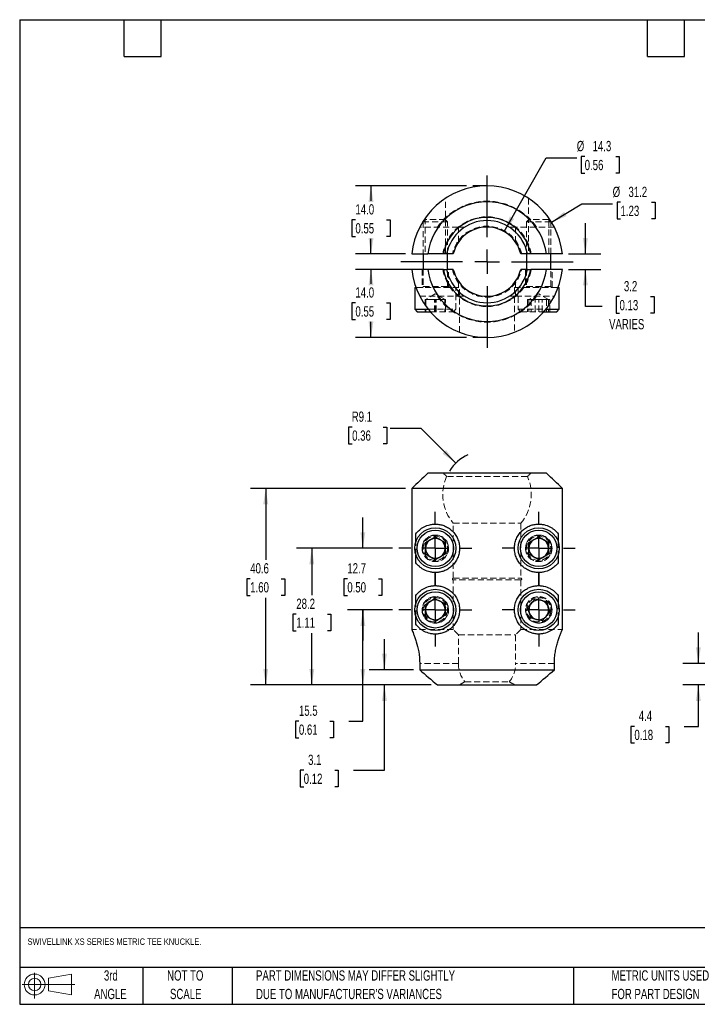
# Model space of a CAD drawing. Header units: millimetres. Extents: x 6 to 273, y 6 to 210.
# Tile 1 of 2: x 6 to 146, y 6 to 210. Entities that reach past the tile are written whole.
import ezdxf

# ---------------------------------------------------------------- set-up
doc = ezdxf.new("R2010")
doc.units = ezdxf.units.MM
doc.linetypes.add('CENTERX2', pattern=[20.32, 12.7, -2.54, 2.54, -2.54])
doc.linetypes.add('HIDDEN', pattern=[1.905, 1.27, -0.635])
doc.layers.add('CENTER', color=40, linetype='CENTERX2')
doc.layers.add('DIMENSIONS', color=140, linetype='Continuous', lineweight=25)
doc.layers.add('TEXT', color=140, linetype='Continuous', lineweight=25)
doc.styles.add('SLDTEXTSTYLE0', font='TXT', dxfattribs={"width": 0.7})
doc.dimstyles.new('SLDDIMSTYLE0', dxfattribs={"dimtxt": 2.158008, "dimasz": 3.302, "dimexe": 0, "dimexo": 0.0625, "dimgap": 0.539502, "dimtad": 0, "dimtih": 1, "dimtoh": 1, "dimrnd": 1e-09, "dimzin": 12, "dimdsep": 46, "dimtxsty": 'SLDTEXTSTYLE0', "dimsah": 1, "dimcen": 0.09, "dimadec": 0, "dimazin": 3, "dimtfac": 1, "dimtmove": 0, "dimatfit": 0, "dimfxl": 0, "dimfrac": 2, "dimtolj": 1, "dimtzin": 12, "dimarcsym": 0})
doc.dimstyles.new('SLDDIMSTYLE1', dxfattribs={"dimtxt": 2.158008, "dimasz": 3.302, "dimexe": 0, "dimexo": 0.0625, "dimgap": 0.539502, "dimtad": 0, "dimtih": 1, "dimtoh": 1, "dimrnd": 1e-09, "dimzin": 12, "dimdsep": 46, "dimtxsty": 'SLDTEXTSTYLE0', "dimsah": 1, "dimcen": 0, "dimadec": 0, "dimazin": 3, "dimtfac": 1, "dimtofl": 0, "dimtmove": 0, "dimatfit": 3, "dimfxl": 0, "dimfrac": 2, "dimtolj": 1, "dimtzin": 12, "dimarcsym": 0})
doc.dimstyles.new('SLDDIMSTYLE2', dxfattribs={"dimtxt": 2.158008, "dimasz": 3.302, "dimexe": 0, "dimexo": 0.0625, "dimgap": 0.539502, "dimtad": 0, "dimtih": 1, "dimtoh": 1, "dimrnd": 1e-09, "dimzin": 12, "dimdsep": 46, "dimtxsty": 'SLDTEXTSTYLE0', "dimsah": 1, "dimcen": 0.09, "dimadec": 0, "dimazin": 3, "dimtfac": 1, "dimtofl": 0, "dimtmove": 0, "dimatfit": 3, "dimfxl": 0, "dimfrac": 2, "dimtolj": 1, "dimtzin": 12, "dimarcsym": 0})
doc.dimstyles.new('SLDDIMSTYLE3', dxfattribs={"dimtxt": 2.158008, "dimasz": 3.302, "dimexe": 0, "dimexo": 0.0625, "dimgap": 0.539502, "dimtad": 0, "dimtih": 1, "dimtoh": 1, "dimrnd": 1e-09, "dimzin": 4, "dimdsep": 46, "dimtxsty": 'SLDTEXTSTYLE0', "dimsah": 1, "dimcen": 0.09, "dimadec": 0, "dimazin": 1, "dimtfac": 1, "dimtofl": 0, "dimtmove": 0, "dimatfit": 3, "dimfxl": 0, "dimfrac": 2, "dimtolj": 1, "dimtzin": 12, "dimarcsym": 0})
doc.dimstyles.new('SLDDIMSTYLE4', dxfattribs={"dimtxt": 2.158008, "dimasz": 3.302, "dimexe": 0, "dimexo": 0.0625, "dimgap": 0.539502, "dimtad": 0, "dimtih": 1, "dimtoh": 1, "dimrnd": 1e-09, "dimzin": 12, "dimdsep": 46, "dimtxsty": 'SLDTEXTSTYLE0', "dimsah": 1, "dimcen": 0, "dimadec": 0, "dimazin": 3, "dimtfac": 1, "dimtofl": 0, "dimtmove": 0, "dimatfit": 3, "dimfxl": 0, "dimfrac": 2, "dimtolj": 1, "dimtzin": 12, "dimarcsym": 0})

# ---------------------------------------------------------------- blocks, each defined once
blk = doc.blocks.new('Block11')
at = {"color": 7, "linetype": 'Continuous', "lineweight": 18}
for p, q in [((2.59, 5.31), (2.59, 0)), ((5.48, 4.17), (10.18, 5.03)), ((5.48, 1.6), (5.48, 4.17)), ((10.18, 5.03), (10.18, 0.73)), ((0, 2.88), (10.87, 2.88)), ((5.48, 1.6), (10.18, 0.73))]:
    blk.add_line(p, q, dxfattribs=at)
for radius in [2.15, 1.29]:
    blk.add_circle((2.59, 2.88), radius, dxfattribs=at)
blk = doc.blocks.new('Block12')
at = {"color": 7, "linetype": 'Continuous'}
blk.add_blockref('Block11', (0, 0), dxfattribs=at)
blk = doc.blocks.new('_D')
at = {"layer": 'DIMENSIONS'}
for p, q in [((77.16, 100.46), (77.16, 106.81)), ((83.31, 100.46), (73.99, 100.46)), ((73.96, 94.18), (73.23, 94.18)), ((73.23, 94.18), (73.23, 90.75)), ((80.37, 94.18), (81.1, 94.18)), ((81.1, 94.18), (81.1, 90.75)), ((73.23, 90.75), (73.96, 90.75)), ((81.1, 90.75), (80.37, 90.75)), ((83.31, 87.76), (73.99, 87.76)), ((77.16, 87.76), (77.16, 81.41))]:
    blk.add_line(p, q, dxfattribs=at)
for points in [[(77.16, 100.46), (77.67, 103.76), (76.66, 103.76)], [(77.16, 87.76), (76.66, 84.45), (77.67, 84.45)]]:
    blk.add_solid(points, dxfattribs=at)
at = {"layer": 'DIMENSIONS', "char_height": 2.117, "attachment_point": 1, "style": 'SLDTEXTSTYLE0'}
for s, insert in [('12.7', (73.96, 97.39)), ('0.50', (73.96, 93.47))]:
    blk.add_mtext(s, dxfattribs=dict(at, insert=insert))
blk = doc.blocks.new('_D_1')
at = {"layer": 'DIMENSIONS'}
for p, q in [((74.96, 125.48), (74.23, 125.48)), ((74.23, 125.48), (74.23, 122.05)), ((81.37, 125.48), (82.09, 125.48)), ((82.09, 125.48), (82.09, 122.05)), ((89.17, 125.17), (82.82, 125.17)), ((96.33, 118.01), (89.17, 125.17)), ((74.23, 122.05), (74.96, 122.05)), ((82.09, 122.05), (81.37, 122.05))]:
    blk.add_line(p, q, dxfattribs=at)
blk.add_arc((102.79, 111.56), 9.13, 115.8326, 147.9092, dxfattribs=at)
blk.add_solid([(96.33, 118.01), (94.35, 120.71), (93.63, 119.99)], dxfattribs=at)
at = {"layer": 'DIMENSIONS', "char_height": 2.117, "attachment_point": 1, "style": 'SLDTEXTSTYLE0'}
for s, insert in [('R9.1', (74.87, 128.69)), ('0.36', (74.96, 124.78))]:
    blk.add_mtext(s, dxfattribs=dict(at, insert=insert))
blk = doc.blocks.new('_D_2')
at = {"layer": 'DIMENSIONS'}
for p, q in [((83.31, 87.76), (73.99, 87.76)), ((77.16, 72.26), (77.16, 87.76)), ((91.29, 72.26), (73.99, 72.26)), ((77.16, 64.79), (77.16, 72.26)), ((63.97, 64.79), (63.24, 64.79)), ((63.24, 64.79), (63.24, 61.36)), ((70.38, 64.79), (71.1, 64.79)), ((71.1, 64.79), (71.1, 61.36)), ((74.27, 64.79), (77.16, 64.79)), ((63.24, 61.36), (63.97, 61.36)), ((71.1, 61.36), (70.38, 61.36))]:
    blk.add_line(p, q, dxfattribs=at)
for points in [[(77.16, 87.76), (76.66, 84.45), (77.67, 84.45)], [(77.16, 72.26), (77.67, 75.57), (76.66, 75.57)]]:
    blk.add_solid(points, dxfattribs=at)
at = {"layer": 'DIMENSIONS', "char_height": 2.117, "attachment_point": 1, "style": 'SLDTEXTSTYLE0'}
for s, insert in [('15.5', (63.97, 68)), ('0.61', (63.97, 64.09))]:
    blk.add_mtext(s, dxfattribs=dict(at, insert=insert))
blk = doc.blocks.new('_D_3')
at = {"layer": 'DIMENSIONS'}
for p, q in [((83.31, 100.46), (63.46, 100.46)), ((66.63, 100.46), (66.63, 90.78)), ((63.43, 86.87), (62.7, 86.87)), ((62.7, 86.87), (62.7, 83.44)), ((69.84, 86.87), (70.56, 86.87)), ((70.56, 86.87), (70.56, 83.44)), ((62.7, 83.44), (63.43, 83.44)), ((70.56, 83.44), (69.84, 83.44)), ((66.63, 72.26), (66.63, 82.96)), ((91.29, 72.26), (63.46, 72.26))]:
    blk.add_line(p, q, dxfattribs=at)
for points in [[(66.63, 100.46), (66.12, 97.15), (67.14, 97.15)], [(66.63, 72.26), (67.14, 75.57), (66.12, 75.57)]]:
    blk.add_solid(points, dxfattribs=at)
at = {"layer": 'DIMENSIONS', "char_height": 2.117, "attachment_point": 1, "style": 'SLDTEXTSTYLE0'}
for s, insert in [('28.2', (63.43, 90.08)), ('1.11', (63.43, 86.17))]:
    blk.add_mtext(s, dxfattribs=dict(at, insert=insert))
blk = doc.blocks.new('_D_4')
at = {"layer": 'DIMENSIONS'}
for p, q in [((85.98, 112.83), (53.95, 112.83)), ((57.12, 112.83), (57.12, 98.09)), ((53.92, 94.18), (53.19, 94.18)), ((53.19, 94.18), (53.19, 90.75)), ((60.33, 94.18), (61.05, 94.18)), ((61.05, 94.18), (61.05, 90.75)), ((53.19, 90.75), (53.92, 90.75)), ((57.12, 72.26), (57.12, 90.26)), ((61.05, 90.75), (60.33, 90.75)), ((91.29, 72.26), (53.95, 72.26))]:
    blk.add_line(p, q, dxfattribs=at)
for points in [[(57.12, 112.83), (56.61, 109.53), (57.63, 109.53)], [(57.12, 72.26), (57.63, 75.57), (56.61, 75.57)]]:
    blk.add_solid(points, dxfattribs=at)
at = {"layer": 'DIMENSIONS', "char_height": 2.117, "attachment_point": 1, "style": 'SLDTEXTSTYLE0'}
for s, insert in [('40.6', (53.92, 97.39)), ('1.60', (53.92, 93.47))]:
    blk.add_mtext(s, dxfattribs=dict(at, insert=insert))
blk = doc.blocks.new('_D_5')
at = {"layer": 'DIMENSIONS'}
for p, q in [((81.61, 75.39), (81.61, 81.74)), ((87.62, 75.39), (78.44, 75.39)), ((91.29, 72.26), (78.44, 72.26)), ((81.61, 54.66), (81.61, 72.26)), ((64.96, 54.66), (64.24, 54.66)), ((64.24, 54.66), (64.24, 51.23)), ((71.37, 54.66), (72.1, 54.66)), ((72.1, 54.66), (72.1, 51.23)), ((75.26, 54.66), (81.61, 54.66)), ((64.24, 51.23), (64.96, 51.23)), ((72.1, 51.23), (71.37, 51.23))]:
    blk.add_line(p, q, dxfattribs=at)
for points in [[(81.61, 75.39), (82.12, 78.69), (81.11, 78.69)], [(81.61, 72.26), (81.11, 68.96), (82.12, 68.96)]]:
    blk.add_solid(points, dxfattribs=at)
at = {"layer": 'DIMENSIONS', "char_height": 2.117, "attachment_point": 1, "style": 'SLDTEXTSTYLE0'}
for s, insert in [('3.1', (65.86, 57.87)), ('0.12', (64.96, 53.96))]:
    blk.add_mtext(s, dxfattribs=dict(at, insert=insert))
blk = doc.blocks.new('SW_CENTERMARKSYMBOL_0')
at = {"layer": 'CENTER', "color": 0}
for p, q in [((0, 5.08), (0, 7.54)), ((0, 0), (0, 2.54)), ((-5.08, 0), (-7.54, 0)), ((0, 0), (-2.54, 0)), ((0, 0), (0, -2.54)), ((0, 0), (2.54, 0)), ((5.08, 0), (7.54, 0)), ((0, -5.08), (0, -7.54))]:
    blk.add_line(p, q, dxfattribs=at)
blk = doc.blocks.new('SW_CENTERMARKSYMBOL_1')
at = {"layer": 'CENTER', "color": 0}
for p, q in [((0, 5.08), (0, 7.54)), ((0, 0), (0, 2.54)), ((-5.08, 0), (-7.54, 0)), ((0, 0), (-2.54, 0)), ((0, 0), (0, -2.54)), ((0, 0), (2.54, 0)), ((5.08, 0), (7.54, 0)), ((0, -5.08), (0, -7.54))]:
    blk.add_line(p, q, dxfattribs=at)
blk = doc.blocks.new('SW_CENTERMARKSYMBOL_2')
at = {"layer": 'CENTER', "color": 0}
for p, q in [((0, 5.08), (0, 7.54)), ((0, 0), (0, 2.54)), ((-5.08, 0), (-7.54, 0)), ((0, 0), (-2.54, 0)), ((0, 0), (0, -2.54)), ((0, 0), (2.54, 0)), ((5.08, 0), (7.54, 0)), ((0, -5.08), (0, -7.54))]:
    blk.add_line(p, q, dxfattribs=at)
blk = doc.blocks.new('SW_CENTERMARKSYMBOL_3')
at = {"layer": 'CENTER', "color": 0}
for p, q in [((0, 5.08), (0, 7.54)), ((0, 0), (0, 2.54)), ((-5.08, 0), (-7.54, 0)), ((0, 0), (-2.54, 0)), ((0, 0), (0, -2.54)), ((0, 0), (2.54, 0)), ((5.08, 0), (7.54, 0)), ((0, -5.08), (0, -7.54))]:
    blk.add_line(p, q, dxfattribs=at)
blk = doc.blocks.new('_D_6')
at = {"layer": 'DIMENSIONS'}
for p, q in [((146.4, 76.71), (146.4, 83.06)), ((156.79, 76.71), (143.22, 76.71)), ((154, 72.26), (143.22, 72.26)), ((146.4, 63.71), (146.4, 72.26)), ((133.2, 63.71), (132.47, 63.71)), ((132.47, 63.71), (132.47, 60.28)), ((139.61, 63.71), (140.33, 63.71)), ((140.33, 63.71), (140.33, 60.28)), ((143.5, 63.71), (146.4, 63.71)), ((132.47, 60.28), (133.2, 60.28)), ((140.33, 60.28), (139.61, 60.28))]:
    blk.add_line(p, q, dxfattribs=at)
for points in [[(146.4, 76.71), (146.9, 80.01), (145.89, 80.01)], [(146.4, 72.26), (145.89, 68.96), (146.9, 68.96)]]:
    blk.add_solid(points, dxfattribs=at)
at = {"layer": 'DIMENSIONS', "char_height": 2.117, "attachment_point": 1, "style": 'SLDTEXTSTYLE0'}
for s, insert in [('4.4', (134.09, 66.92)), ('0.18', (133.2, 63.01))]:
    blk.add_mtext(s, dxfattribs=dict(at, insert=insert))
blk = doc.blocks.new('_D_9')
at = {"layer": 'DIMENSIONS'}
for p, q in [((98.57, 175.23), (75.66, 175.23)), ((78.84, 175.23), (78.84, 172.17)), ((75.63, 168.26), (74.91, 168.26)), ((74.91, 168.26), (74.91, 164.83)), ((82.05, 168.26), (82.77, 168.26)), ((82.77, 168.26), (82.77, 164.83)), ((74.91, 164.83), (75.63, 164.83)), ((82.77, 164.83), (82.05, 164.83)), ((78.84, 161.2), (78.84, 164.35)), ((85.98, 161.2), (75.66, 161.2))]:
    blk.add_line(p, q, dxfattribs=at)
for points in [[(78.84, 175.23), (78.33, 171.93), (79.35, 171.93)], [(78.84, 161.2), (79.35, 164.5), (78.33, 164.5)]]:
    blk.add_solid(points, dxfattribs=at)
at = {"layer": 'DIMENSIONS', "char_height": 2.117, "attachment_point": 1, "style": 'SLDTEXTSTYLE0'}
for s, insert in [('14.0', (75.63, 171.47)), ('0.55', (75.63, 167.56))]:
    blk.add_mtext(s, dxfattribs=dict(at, insert=insert))
blk = doc.blocks.new('_D_10')
at = {"layer": 'DIMENSIONS'}
for p, q in [((89.27, 158.02), (75.66, 158.02)), ((78.84, 158.02), (78.84, 155.02)), ((75.63, 151.1), (74.91, 151.1)), ((74.91, 151.1), (74.91, 147.67)), ((82.05, 151.1), (82.77, 151.1)), ((82.77, 151.1), (82.77, 147.67)), ((74.91, 147.67), (75.63, 147.67)), ((78.84, 143.99), (78.84, 147.19)), ((82.77, 147.67), (82.05, 147.67)), ((98.57, 143.99), (75.66, 143.99))]:
    blk.add_line(p, q, dxfattribs=at)
for points in [[(78.84, 158.02), (78.33, 154.72), (79.35, 154.72)], [(78.84, 143.99), (79.35, 147.29), (78.33, 147.29)]]:
    blk.add_solid(points, dxfattribs=at)
at = {"layer": 'DIMENSIONS', "char_height": 2.117, "attachment_point": 1, "style": 'SLDTEXTSTYLE0'}
for s, insert in [('14.0', (75.63, 154.32)), ('0.55', (75.63, 150.4))]:
    blk.add_mtext(s, dxfattribs=dict(at, insert=insert))
blk = doc.blocks.new('_D_11')
at = {"layer": 'DIMENSIONS'}
for p, q in [((106.32, 165.82), (114.96, 181.01)), ((114.96, 181.01), (121.31, 181.01)), ((122.94, 181.32), (122.22, 181.32)), ((122.22, 181.32), (122.22, 177.89)), ((129.35, 181.32), (130.08, 181.32)), ((130.08, 181.32), (130.08, 177.89)), ((122.22, 177.89), (122.94, 177.89)), ((130.08, 177.89), (129.35, 177.89))]:
    blk.add_line(p, q, dxfattribs=at)
blk.add_solid([(106.32, 165.82), (108.39, 168.43), (107.51, 168.94)], dxfattribs=at)
at = {"layer": 'DIMENSIONS', "char_height": 2.117, "attachment_point": 1, "style": 'SLDTEXTSTYLE0'}
for s, insert in [('%%c', (121.31, 184.53)), ('14.3', (124.57, 184.53)), ('0.56', (122.94, 180.62))]:
    blk.add_mtext(s, dxfattribs=dict(at, insert=insert))
blk = doc.blocks.new('_D_12')
at = {"layer": 'DIMENSIONS'}
for p, q in [((116.12, 167.75), (122.36, 171.55)), ((122.36, 171.55), (128.71, 171.55)), ((130.34, 171.86), (129.62, 171.86)), ((129.62, 171.86), (129.62, 168.43)), ((136.75, 171.86), (137.48, 171.86)), ((137.48, 171.86), (137.48, 168.43)), ((129.62, 168.43), (130.34, 168.43)), ((137.48, 168.43), (136.75, 168.43))]:
    blk.add_line(p, q, dxfattribs=at)
blk.add_solid([(116.12, 167.75), (119.2, 169.03), (118.68, 169.9)], dxfattribs=at)
at = {"layer": 'DIMENSIONS', "char_height": 2.117, "attachment_point": 1, "style": 'SLDTEXTSTYLE0'}
for s, insert in [('%%c', (128.71, 175.07)), ('31.2', (131.97, 175.07)), ('1.23', (130.34, 171.16))]:
    blk.add_mtext(s, dxfattribs=dict(at, insert=insert))
blk = doc.blocks.new('_D_13')
at = {"layer": 'DIMENSIONS'}
for p, q in [((123.09, 161.2), (123.09, 167.55)), ((119.6, 161.2), (126.26, 161.2)), ((119.6, 158.02), (126.26, 158.02)), ((123.09, 150.38), (123.09, 158.02)), ((126.52, 150.38), (123.09, 150.38)), ((130.13, 152.4), (129.4, 152.4)), ((129.4, 152.4), (129.4, 148.97)), ((136.54, 152.4), (137.27, 152.4)), ((137.27, 152.4), (137.27, 148.97)), ((129.4, 148.97), (130.13, 148.97)), ((137.27, 148.97), (136.54, 148.97))]:
    blk.add_line(p, q, dxfattribs=at)
for points in [[(123.09, 161.2), (123.59, 164.5), (122.58, 164.5)], [(123.09, 158.02), (122.58, 154.72), (123.59, 154.72)]]:
    blk.add_solid(points, dxfattribs=at)
at = {"layer": 'DIMENSIONS', "char_height": 2.117, "attachment_point": 1, "style": 'SLDTEXTSTYLE0'}
for s, insert in [('3.2', (131.03, 155.61)), ('0.13', (130.13, 151.7)), ('VARIES', (127.97, 147.78))]:
    blk.add_mtext(s, dxfattribs=dict(at, insert=insert))
blk = doc.blocks.new('SW_CENTERMARKSYMBOL_5')
at = {"layer": 'CENTER', "color": 0}
for p, q in [((0, 5.08), (0, 18.161)), ((0, 0), (0, 2.54)), ((-5.08, 0), (-18.161, 0)), ((0, 0), (-2.54, 0)), ((0, 0), (0, -2.54)), ((0, 0), (2.54, 0)), ((5.08, 0), (18.161, 0)), ((0, -5.08), (0, -18.161))]:
    blk.add_line(p, q, dxfattribs=at)

msp = doc.modelspace()

# ---------------------------------------------------------------- linework, layer by layer
at = {"color": 7, "linetype": 'HIDDEN', "lineweight": 18}
for p, q in [((94.218, 161.199), (94.218, 172.673)), ((111.354, 172.673), (111.354, 161.199)), ((96.877, 166.755), (88.894, 166.755)), ((90.063, 168.291), (89.618, 167.846)), ((94.618, 167.846), (89.618, 167.846)), ((89.618, 167.846), (89.618, 161.199)), ((90.018, 168.611), (90.018, 161.199)), ((94.173, 168.291), (90.063, 168.291)), ((94.618, 167.846), (94.173, 168.291)), ((94.618, 161.199), (94.618, 167.846)), ((98.211, 166.755), (96.877, 166.755)), ((108.695, 166.755), (107.36, 166.755)), ((116.678, 166.755), (108.695, 166.755)), ((111.399, 168.291), (110.954, 167.846)), ((115.954, 167.846), (110.954, 167.846)), ((110.954, 167.846), (110.954, 161.199)), ((115.509, 168.291), (111.399, 168.291)), ((115.954, 167.846), (115.509, 168.291)), ((115.554, 161.199), (115.554, 168.618)), ((115.954, 161.199), (115.954, 167.846)), ((89.368, 158.024), (89.368, 154.291)), ((89.618, 158.024), (89.618, 154.491)), ((94.618, 154.491), (94.618, 158.024)), ((94.868, 154.291), (94.868, 158.024)), ((110.704, 158.024), (110.704, 154.291)), ((110.954, 158.024), (110.954, 154.491)), ((115.954, 154.491), (115.954, 158.024)), ((116.204, 154.291), (116.204, 158.024)), ((94.618, 154.491), (89.618, 154.491)), ((89.621, 154.491), (94.615, 154.491)), ((115.954, 154.491), (110.954, 154.491)), ((110.956, 154.491), (115.951, 154.491)), ((88.099, 154.291), (97.118, 154.291)), ((88.894, 152.468), (96.877, 152.468)), ((92.118, 152.97), (90.076, 151.791)), ((94.16, 151.791), (92.118, 152.97)), ((96.368, 149.791), (96.368, 154.291)), ((96.877, 152.468), (98.211, 152.468)), ((97.118, 145.06), (97.118, 154.291)), ((107.36, 152.468), (108.695, 152.468)), ((108.454, 154.291), (117.473, 154.291)), ((108.454, 154.291), (108.454, 145.06)), ((108.695, 152.468), (116.678, 152.468)), ((109.204, 154.291), (109.204, 149.791)), ((113.454, 152.97), (111.412, 151.791)), ((115.496, 151.791), (113.454, 152.97)), ((90.076, 151.791), (89.986, 151.791)), ((89.986, 151.791), (89.986, 149.291)), ((91.097, 151.791), (90.076, 151.791)), ((90.076, 151.791), (90.076, 149.291)), ((90.18, 151.791), (90.18, 149.291)), ((91.097, 151.791), (92.118, 151.791)), ((91.924, 149.291), (91.924, 151.791)), ((92.118, 149.291), (92.118, 151.791)), ((92.118, 151.791), (93.139, 151.791)), ((92.311, 149.291), (92.311, 151.791)), ((93.139, 151.791), (94.16, 151.791)), ((94.056, 151.791), (94.056, 149.291)), ((94.16, 151.791), (94.25, 151.791)), ((94.16, 151.791), (94.16, 149.291)), ((94.25, 149.291), (94.25, 151.791)), ((111.412, 151.791), (111.151, 151.791)), ((111.151, 151.791), (111.151, 149.291)), ((112.433, 151.791), (111.412, 151.791)), ((111.412, 151.791), (111.412, 149.291)), ((111.863, 151.791), (111.863, 149.291)), ((112.433, 151.791), (113.454, 151.791)), ((112.742, 149.291), (112.742, 151.791)), ((113.454, 149.291), (113.454, 151.791)), ((113.454, 151.791), (114.475, 151.791)), ((114.165, 149.291), (114.165, 151.791)), ((114.475, 151.791), (115.496, 151.791)), ((115.045, 151.791), (115.045, 149.291)), ((115.496, 151.791), (115.756, 151.791)), ((115.496, 151.791), (115.496, 149.291)), ((115.756, 149.291), (115.756, 151.791)), ((90.638, 149.791), (96.368, 149.791)), ((91.06, 149.291), (95.868, 149.291)), ((95.868, 149.291), (96.368, 149.791)), ((109.204, 149.791), (114.933, 149.791)), ((109.204, 149.791), (109.704, 149.291)), ((109.704, 149.291), (114.512, 149.291)), ((111.119, 115.296), (94.453, 115.296)), ((95.827, 105.639), (109.745, 105.639)), ((95.827, 94.298), (95.827, 105.639)), ((109.745, 105.639), (109.745, 94.298)), ((88.099, 99.073), (88.099, 101.838)), ((117.473, 101.838), (117.473, 99.073)), ((95.827, 94.298), (109.745, 94.298)), ((109.745, 93.917), (95.827, 93.917)), ((95.827, 83.675), (95.827, 93.917)), ((109.745, 93.917), (109.745, 83.675)), ((88.099, 86.373), (88.099, 89.138)), ((117.473, 89.138), (117.473, 86.373)), ((95.827, 83.675), (87.246, 83.675)), ((109.745, 83.675), (118.326, 83.675)), ((96.928, 82.576), (108.644, 82.576)), ((96.877, 76.71), (88.894, 76.71)), ((116.678, 76.71), (108.695, 76.71)), ((98.211, 72.918), (107.36, 72.918))]:
    msp.add_line(p, q, dxfattribs=at)
for p, q in [((89.618, 161.199), (89.618, 158.024)), ((93.777, 161.199), (90.543, 161.199)), ((95.827, 161.199), (94.472, 161.199)), ((94.618, 158.024), (94.618, 161.199)), ((111.11, 161.199), (109.745, 161.199)), ((110.954, 161.199), (110.954, 158.024)), ((115.029, 161.199), (111.795, 161.199)), ((115.954, 158.024), (115.954, 161.199)), ((93.777, 158.024), (90.543, 158.024)), ((95.827, 158.024), (94.472, 158.024)), ((111.11, 158.024), (109.745, 158.024)), ((115.029, 158.024), (111.795, 158.024)), ((87.868, 154.291), (87.868, 149.791)), ((87.868, 154.291), (88.099, 154.291)), ((117.473, 154.291), (117.704, 154.291)), ((117.704, 149.791), (117.704, 154.291)), ((87.868, 149.791), (88.368, 149.291)), ((87.868, 149.791), (90.638, 149.791)), ((88.368, 149.291), (91.06, 149.291)), ((114.512, 149.291), (117.204, 149.291)), ((114.933, 149.791), (117.704, 149.791)), ((117.204, 149.291), (117.704, 149.791)), ((115.029, 115.95), (90.543, 115.95)), ((118.326, 112.827), (87.246, 112.827)), ((87.246, 112.827), (87.246, 83.675)), ((118.326, 83.675), (118.326, 112.827)), ((88.099, 101.838), (88.099, 103.431)), ((90.076, 101.635), (92.118, 102.814)), ((90.076, 99.277), (90.076, 101.635)), ((92.118, 102.814), (94.16, 101.635)), ((94.16, 101.635), (94.16, 99.277)), ((111.412, 101.635), (113.454, 102.814)), ((111.412, 99.277), (111.412, 101.635)), ((113.454, 102.814), (115.496, 101.635)), ((115.496, 101.635), (115.496, 99.277)), ((117.473, 103.431), (117.473, 101.838)), ((88.099, 97.481), (88.099, 99.073)), ((92.118, 98.098), (90.076, 99.277)), ((94.16, 99.277), (92.118, 98.098)), ((113.454, 98.098), (111.412, 99.277)), ((115.496, 99.277), (113.454, 98.098)), ((117.473, 99.073), (117.473, 97.481)), ((88.099, 89.138), (88.099, 90.731)), ((89.986, 88.763), (91.924, 90.106)), ((91.924, 90.106), (94.056, 89.098)), ((111.151, 88.264), (112.742, 90.004)), ((112.742, 90.004), (115.045, 89.496)), ((115.045, 89.496), (115.756, 87.248)), ((117.473, 90.731), (117.473, 89.138)), ((90.18, 86.413), (89.986, 88.763)), ((94.056, 89.098), (94.25, 86.749)), ((111.863, 86.016), (111.151, 88.264)), ((88.099, 84.781), (88.099, 86.373)), ((92.311, 85.406), (90.18, 86.413)), ((94.25, 86.749), (92.311, 85.406)), ((114.165, 85.508), (111.863, 86.016)), ((115.756, 87.248), (114.165, 85.508)), ((117.473, 86.373), (117.473, 84.781)), ((88.894, 76.71), (88.894, 75.387)), ((88.894, 75.387), (116.678, 75.387)), ((116.678, 75.387), (116.678, 76.71)), ((92.557, 72.265), (113.015, 72.265))]:
    msp.add_line(p, q)
for centre, radius in [((92.118, 100.456), 4.25), ((92.118, 100.456), 3.75), ((113.454, 100.456), 4.25), ((113.454, 100.456), 3.75), ((92.118, 87.756), 4.25), ((92.118, 87.756), 3.75), ((113.454, 87.756), 4.25), ((113.454, 87.756), 3.75)]:
    msp.add_circle(centre, radius)
for centre, radius in [((92.118, 100.456), 2.75), ((92.118, 100.456), 2.5), ((92.118, 100.456), 2.1), ((92.118, 100.456), 2.055), ((113.454, 100.456), 2.75), ((113.454, 100.456), 2.5), ((113.454, 100.456), 2.1), ((113.454, 100.456), 2.055), ((92.118, 87.756), 2.75), ((92.118, 87.756), 2.5), ((92.118, 87.756), 2.1), ((92.118, 87.756), 2.055), ((113.454, 87.756), 2.75), ((113.454, 87.756), 2.5), ((113.454, 87.756), 2.1), ((113.454, 87.756), 2.055)]:
    msp.add_circle(centre, radius, dxfattribs=at)
for centre, radius, start, end in [((102.786, 159.612), 15.621, 5.83281, 174.16719), ((102.786, 159.612), 12.345, 7.38816, 172.61184), ((102.786, 159.612), 9.148, 9.99352, 170.00648), ((102.786, 159.612), 8.483, 10.78604, 169.21396), ((102.786, 159.612), 7.137, 12.85121, 167.14879), ((102.786, 159.612), 15.621, 185.83281, 354.16719), ((102.786, 159.612), 12.345, 187.38816, 352.61184), ((102.786, 159.612), 9.148, 189.99352, 350.00648), ((102.786, 159.612), 8.483, 190.78604, 349.21396), ((102.786, 159.612), 7.137, 192.85121, 347.14879), ((92.118, 100.456), 2.042, 120, 180), ((92.118, 100.456), 2.042, 60, 120), ((92.118, 100.456), 2.042, 0, 60), ((113.454, 100.456), 2.042, 120, 180), ((113.454, 100.456), 2.042, 60, 120), ((113.454, 100.456), 2.042, 0, 60), ((92.118, 100.456), 2.042, 180, 240), ((92.118, 100.456), 2.042, 300, 0), ((113.454, 100.456), 2.042, 180, 240), ((113.454, 100.456), 2.042, 300, 0), ((92.118, 100.456), 2.042, 240, 300), ((113.454, 100.456), 2.042, 240, 300), ((92.118, 87.756), 2.042, 124.7095, 184.7095), ((92.118, 87.756), 2.042, 64.7095, 124.7095), ((92.118, 87.756), 2.042, 4.7095, 64.7095), ((113.454, 87.756), 2.042, 77.56558, 137.56558), ((113.454, 87.756), 2.042, 17.56558, 77.56558), ((92.118, 87.756), 2.042, 184.7095, 244.7095), ((92.118, 87.756), 2.042, 304.7095, 4.7095), ((113.454, 87.756), 2.042, 137.56558, 197.56558), ((113.454, 87.756), 2.042, 317.56558, 17.56558), ((92.118, 87.756), 2.042, 244.7095, 304.7095), ((113.454, 87.756), 2.042, 197.56558, 257.56558), ((113.454, 87.756), 2.042, 257.56558, 317.56558)]:
    msp.add_arc(centre, radius, start, end)
for centre, radius, start, end in [((102.786, 159.612), 12.476, 34.93075, 145.06925), ((102.786, 159.612), 9.271, 9.85951, 170.14049), ((102.786, 159.612), 7.328, 12.51687, 167.48409), ((102.786, 159.612), 9.271, 189.85951, 270), ((102.786, 159.612), 7.328, 192.51557, 270), ((102.786, 159.612), 9.271, 270, 350.14049), ((102.786, 159.612), 7.328, 270, 347.48409), ((89.418, 154.491), 0.2, 270, 0), ((94.818, 154.491), 0.2, 180, 270), ((110.754, 154.491), 0.2, 270, 0), ((116.154, 154.491), 0.2, 180, 270), ((102.786, 159.612), 12.476, 214.93075, 325.06925), ((102.786, 111.556), 9.134, 155.82489, 220.37416), ((102.786, 111.556), 9.134, 319.62584, 24.17511), ((102.786, 76.659), 5.909, 179.50735, 219.27361), ((102.786, 76.659), 5.909, 320.72639, 0.49265)]:
    msp.add_arc(centre, radius, start, end, dxfattribs=at)
for points, knots in [([(96.928, 163.689), (96.925, 164.164), (96.921, 164.59), (96.916, 165.157), (96.914, 165.335), (96.91, 165.662), (96.908, 165.809), (96.903, 166.074), (96.901, 166.191), (96.896, 166.394), (96.894, 166.48), (96.887, 166.686), (96.882, 166.755), (96.877, 166.755)], [0, 0, 0, 0, 0.25, 0.25, 0.375, 0.375, 0.5, 0.5, 0.625, 0.625, 0.75, 0.75, 1, 1, 1, 1]), ([(108.695, 166.755), (108.69, 166.755), (108.685, 166.686), (108.678, 166.482), (108.675, 166.396), (108.671, 166.193), (108.669, 166.075), (108.664, 165.811), (108.662, 165.664), (108.658, 165.34), (108.656, 165.162), (108.65, 164.591), (108.647, 164.164), (108.644, 163.689)], [0, 0, 0, 0, 0.25, 0.25, 0.375, 0.375, 0.5, 0.5, 0.625, 0.625, 0.75, 0.75, 1, 1, 1, 1]), ([(96.877, 152.468), (96.882, 152.468), (96.887, 152.537), (96.894, 152.741), (96.896, 152.827), (96.901, 153.031), (96.903, 153.148), (96.908, 153.412), (96.91, 153.559), (96.914, 153.883), (96.916, 154.062), (96.921, 154.632), (96.925, 155.059), (96.928, 155.535)], [0, 0, 0, 0, 0.25, 0.25, 0.375, 0.375, 0.5, 0.5, 0.625, 0.625, 0.75, 0.75, 1, 1, 1, 1]), ([(108.644, 155.535), (108.647, 155.059), (108.65, 154.634), (108.656, 154.066), (108.658, 153.888), (108.662, 153.561), (108.664, 153.414), (108.668, 153.149), (108.671, 153.032), (108.675, 152.83), (108.678, 152.743), (108.685, 152.537), (108.69, 152.468), (108.695, 152.468)], [0, 0, 0, 0, 0.25, 0.25, 0.375, 0.375, 0.5, 0.5, 0.625, 0.625, 0.75, 0.75, 1, 1, 1, 1]), ([(94.818, 100.456), (94.817, 100.513), (94.815, 100.626), (94.799, 100.795), (94.772, 100.962), (94.735, 101.127), (94.688, 101.29), (94.587, 101.569), (94.391, 101.949), (94.04, 102.378), (93.611, 102.729), (93.131, 102.977), (92.627, 103.125), (92.118, 103.171), (91.609, 103.125), (91.105, 102.977), (90.625, 102.729), (90.196, 102.378), (89.845, 101.949), (89.623, 101.519), (89.496, 101.129), (89.43, 100.795), (89.422, 100.569), (89.418, 100.456)], [0, 0, 0, 0, 0.0201392, 0.0401252, 0.0600373, 0.0799556, 0.0999603, 0.1201303, 0.1850527, 0.2500928, 0.3150104, 0.3800552, 0.4399784, 0.5000283, 0.5599563, 0.6200014, 0.6849239, 0.7499639, 0.8148815, 0.8799263, 0.920029, 0.9598394, 1, 1, 1, 1]), ([(116.154, 100.456), (116.153, 100.513), (116.151, 100.626), (116.135, 100.795), (116.108, 100.962), (116.071, 101.127), (116.024, 101.29), (115.923, 101.569), (115.727, 101.949), (115.376, 102.378), (114.947, 102.729), (114.467, 102.977), (113.963, 103.125), (113.454, 103.171), (112.945, 103.125), (112.441, 102.977), (111.961, 102.729), (111.532, 102.378), (111.181, 101.949), (110.959, 101.519), (110.832, 101.129), (110.766, 100.795), (110.758, 100.569), (110.754, 100.456)], [0, 0, 0, 0, 0.0201392, 0.0401252, 0.0600373, 0.0799556, 0.0999603, 0.1201303, 0.1850527, 0.2500928, 0.3150104, 0.3800552, 0.4399784, 0.5000283, 0.5599563, 0.6200014, 0.6849239, 0.7499639, 0.8148815, 0.8799263, 0.920029, 0.9598394, 1, 1, 1, 1]), ([(89.418, 100.456), (89.419, 100.399), (89.421, 100.286), (89.437, 100.117), (89.463, 99.95), (89.5, 99.785), (89.548, 99.622), (89.649, 99.342), (89.844, 98.963), (90.196, 98.534), (90.624, 98.183), (91.104, 97.935), (91.609, 97.787), (92.118, 97.74), (92.627, 97.787), (93.131, 97.935), (93.611, 98.182), (94.04, 98.534), (94.391, 98.962), (94.613, 99.392), (94.74, 99.782), (94.806, 100.116), (94.814, 100.342), (94.818, 100.456)], [0, 0, 0, 0, 0.0201392, 0.0401252, 0.0600373, 0.0799556, 0.0999603, 0.1201303, 0.1850527, 0.2500928, 0.3150104, 0.3800552, 0.4399784, 0.5000283, 0.5599563, 0.6200014, 0.6849239, 0.7499639, 0.8148815, 0.8799263, 0.920029, 0.9598394, 1, 1, 1, 1]), ([(110.754, 100.456), (110.755, 100.399), (110.757, 100.286), (110.773, 100.117), (110.799, 99.95), (110.836, 99.785), (110.884, 99.622), (110.985, 99.342), (111.18, 98.963), (111.532, 98.534), (111.96, 98.183), (112.44, 97.935), (112.945, 97.787), (113.454, 97.74), (113.963, 97.787), (114.467, 97.935), (114.947, 98.182), (115.376, 98.534), (115.727, 98.962), (115.949, 99.392), (116.076, 99.782), (116.142, 100.116), (116.15, 100.342), (116.154, 100.456)], [0, 0, 0, 0, 0.0201392, 0.0401252, 0.0600373, 0.0799556, 0.0999603, 0.1201303, 0.1850527, 0.2500928, 0.3150104, 0.3800552, 0.4399784, 0.5000283, 0.5599563, 0.6200014, 0.6849239, 0.7499639, 0.8148815, 0.8799263, 0.920029, 0.9598394, 1, 1, 1, 1]), ([(95.827, 94.298), (95.776, 94.298), (95.726, 94.278), (95.654, 94.208), (95.632, 94.158), (95.632, 94.057), (95.653, 94.007), (95.727, 93.936), (95.776, 93.917), (95.827, 93.917)], [0, 0, 0, 0, 0.25, 0.25, 0.5, 0.5, 0.75, 0.75, 1, 1, 1, 1]), ([(109.745, 93.917), (109.795, 93.917), (109.845, 93.937), (109.918, 94.007), (109.94, 94.057), (109.94, 94.157), (109.919, 94.207), (109.845, 94.278), (109.795, 94.298), (109.745, 94.298)], [0, 0, 0, 0, 0.25, 0.25, 0.5, 0.5, 0.75, 0.75, 1, 1, 1, 1]), ([(94.809, 87.978), (94.803, 88.034), (94.792, 88.147), (94.762, 88.314), (94.722, 88.478), (94.671, 88.64), (94.611, 88.798), (94.487, 89.068), (94.261, 89.431), (93.876, 89.829), (93.42, 90.144), (92.921, 90.351), (92.406, 90.457), (91.895, 90.462), (91.392, 90.374), (90.901, 90.185), (90.443, 89.899), (90.045, 89.514), (89.73, 89.058), (89.544, 88.611), (89.449, 88.212), (89.411, 87.873), (89.422, 87.648), (89.427, 87.534)], [0, 0, 0, 0, 0.0201392, 0.0401252, 0.0600373, 0.0799556, 0.0999603, 0.1201303, 0.1850527, 0.2500928, 0.3150104, 0.3800552, 0.4399784, 0.5000283, 0.5599563, 0.6200014, 0.6849239, 0.7499639, 0.8148815, 0.8799263, 0.920029, 0.9598394, 1, 1, 1, 1]), ([(116.028, 88.571), (116.01, 88.625), (115.974, 88.732), (115.907, 88.888), (115.832, 89.039), (115.747, 89.186), (115.652, 89.327), (115.472, 89.563), (115.171, 89.866), (114.707, 90.168), (114.192, 90.374), (113.659, 90.465), (113.134, 90.454), (112.635, 90.345), (112.163, 90.147), (111.727, 89.854), (111.344, 89.473), (111.041, 89.009), (110.836, 88.494), (110.754, 88.017), (110.751, 87.607), (110.789, 87.268), (110.849, 87.05), (110.88, 86.941)], [0, 0, 0, 0, 0.0201392, 0.0401252, 0.0600373, 0.0799556, 0.0999603, 0.1201303, 0.1850527, 0.2500928, 0.3150104, 0.3800552, 0.4399784, 0.5000283, 0.5599563, 0.6200014, 0.6849239, 0.7499639, 0.8148815, 0.8799263, 0.920029, 0.9598394, 1, 1, 1, 1]), ([(89.427, 87.534), (89.433, 87.478), (89.444, 87.365), (89.474, 87.198), (89.514, 87.034), (89.564, 86.872), (89.625, 86.714), (89.748, 86.443), (89.975, 86.081), (90.36, 85.683), (90.816, 85.368), (91.315, 85.16), (91.829, 85.054), (92.341, 85.049), (92.844, 85.138), (93.334, 85.326), (93.793, 85.613), (94.191, 85.998), (94.506, 86.454), (94.692, 86.901), (94.786, 87.3), (94.825, 87.638), (94.814, 87.864), (94.809, 87.978)], [0, 0, 0, 0, 0.0201392, 0.0401252, 0.0600373, 0.0799556, 0.0999603, 0.1201303, 0.1850527, 0.2500928, 0.3150104, 0.3800552, 0.4399784, 0.5000283, 0.5599563, 0.6200014, 0.6849239, 0.7499639, 0.8148815, 0.8799263, 0.920029, 0.9598394, 1, 1, 1, 1]), ([(110.88, 86.941), (110.898, 86.887), (110.934, 86.78), (111.001, 86.624), (111.076, 86.472), (111.161, 86.326), (111.256, 86.185), (111.436, 85.949), (111.737, 85.646), (112.201, 85.343), (112.716, 85.138), (113.248, 85.047), (113.774, 85.058), (114.273, 85.167), (114.744, 85.365), (115.18, 85.658), (115.564, 86.039), (115.866, 86.503), (116.072, 87.018), (116.154, 87.495), (116.157, 87.905), (116.119, 88.243), (116.058, 88.461), (116.028, 88.571)], [0, 0, 0, 0, 0.0201392, 0.0401252, 0.0600373, 0.0799556, 0.0999603, 0.1201303, 0.1850527, 0.2500928, 0.3150104, 0.3800552, 0.4399784, 0.5000283, 0.5599563, 0.6200014, 0.6849239, 0.7499639, 0.8148815, 0.8799263, 0.920029, 0.9598394, 1, 1, 1, 1]), ([(96.928, 82.576), (96.681, 82.822), (96.463, 83.04), (96.09, 83.412), (95.935, 83.567), (95.827, 83.675)], [0, 0, 0, 0, 0.5, 0.5, 1, 1, 1, 1]), ([(109.745, 83.675), (109.636, 83.567), (109.485, 83.416), (109.113, 83.044), (108.891, 82.822), (108.644, 82.576)], [0, 0, 0, 0, 0.5, 0.5, 1, 1, 1, 1]), ([(96.877, 76.71), (96.882, 77.288), (96.887, 77.855), (96.894, 78.688), (96.896, 78.964), (96.901, 79.504), (96.903, 79.765), (96.908, 80.27), (96.91, 80.515), (96.914, 80.987), (96.916, 81.217), (96.921, 81.864), (96.925, 82.245), (96.928, 82.576)], [0, 0, 0, 0, 0.25, 0.25, 0.375, 0.375, 0.5, 0.5, 0.625, 0.625, 0.75, 0.75, 1, 1, 1, 1]), ([(108.644, 82.576), (108.647, 82.245), (108.65, 81.865), (108.656, 81.222), (108.658, 80.994), (108.662, 80.519), (108.664, 80.274), (108.668, 79.768), (108.671, 79.508), (108.675, 78.972), (108.678, 78.695), (108.685, 77.857), (108.69, 77.288), (108.695, 76.71)], [0, 0, 0, 0, 0.25, 0.25, 0.375, 0.375, 0.5, 0.5, 0.625, 0.625, 0.75, 0.75, 1, 1, 1, 1])]:
    msp.add_open_spline(points, degree=3, knots=knots, dxfattribs=at)
for points in [[(87.246, 161.199), (88.344, 161.199), (89.443, 161.199), (90.543, 161.199)], [(94.453, 161.199), (94.227, 161.199), (94.002, 161.199), (93.777, 161.199)], [(111.795, 161.199), (111.57, 161.199), (111.344, 161.199), (111.119, 161.199)], [(118.326, 161.199), (117.228, 161.199), (116.129, 161.199), (115.029, 161.199)], [(90.543, 158.024), (89.443, 158.024), (88.344, 158.024), (87.246, 158.024)], [(93.777, 158.024), (94.002, 158.024), (94.227, 158.024), (94.453, 158.024)], [(111.119, 158.024), (111.344, 158.024), (111.57, 158.024), (111.795, 158.024)], [(118.326, 158.024), (117.228, 158.024), (116.129, 158.024), (115.029, 158.024)], [(90.543, 115.95), (89.443, 114.91), (88.344, 113.869), (87.246, 112.827)], [(118.326, 112.827), (117.228, 113.869), (116.129, 114.91), (115.029, 115.95)], [(88.894, 75.387), (90.097, 74.325), (91.313, 73.278), (92.557, 72.265)], [(113.015, 72.265), (114.259, 73.278), (115.475, 74.325), (116.678, 75.387)]]:
    msp.add_open_spline(points, degree=3)
for points in [[(93.777, 115.95), (94.002, 115.732), (94.227, 115.514), (94.453, 115.296)], [(111.119, 115.296), (111.344, 115.514), (111.57, 115.732), (111.795, 115.95)], [(97.072, 72.265), (97.445, 72.494), (97.824, 72.713), (98.211, 72.918)], [(107.36, 72.918), (107.748, 72.713), (108.127, 72.494), (108.5, 72.265)]]:
    msp.add_open_spline(points, degree=3, dxfattribs=at)
for points, knots in [([(88.099, 103.431), (88.31, 103.716), (88.557, 103.985), (89.122, 104.477), (89.442, 104.699), (90.166, 105.077), (90.574, 105.233), (91.238, 105.383), (91.469, 105.419), (91.949, 105.459), (92.2, 105.462), (92.713, 105.427), (92.974, 105.39), (93.503, 105.268), (93.774, 105.183), (94.312, 104.958), (94.576, 104.821), (95.089, 104.489), (95.34, 104.292), (95.803, 103.851), (96.015, 103.606), (96.395, 103.067), (96.563, 102.77), (96.832, 102.155), (96.937, 101.833), (97.08, 101.159), (97.116, 100.819), (97.119, 100.137), (97.085, 99.79), (96.949, 99.122), (96.848, 98.799), (96.58, 98.174), (96.416, 97.88), (96.04, 97.337), (95.824, 97.085), (95.363, 96.639), (95.118, 96.444), (94.602, 96.106), (94.335, 95.965), (93.8, 95.738), (93.529, 95.651), (92.993, 95.525), (92.732, 95.487), (92.222, 95.45), (91.973, 95.452), (91.49, 95.489), (91.256, 95.525), (90.591, 95.673), (90.189, 95.825), (89.641, 96.108), (89.467, 96.212), (89.141, 96.434), (88.988, 96.552), (88.558, 96.924), (88.311, 97.195), (88.099, 97.481)], [0, 0, 0, 0, 0.0625, 0.0625, 0.125, 0.125, 0.1875, 0.1875, 0.21875, 0.21875, 0.25, 0.25, 0.28125, 0.28125, 0.3125, 0.3125, 0.34375, 0.34375, 0.375, 0.375, 0.40625, 0.40625, 0.4375, 0.4375, 0.46875, 0.46875, 0.5, 0.5, 0.53125, 0.53125, 0.5625, 0.5625, 0.59375, 0.59375, 0.625, 0.625, 0.65625, 0.65625, 0.6875, 0.6875, 0.71875, 0.71875, 0.75, 0.75, 0.78125, 0.78125, 0.8125, 0.8125, 0.875, 0.875, 0.90625, 0.90625, 0.9375, 0.9375, 1, 1, 1, 1]), ([(117.473, 97.481), (117.261, 97.196), (117.015, 96.926), (116.449, 96.435), (116.13, 96.213), (115.406, 95.835), (114.998, 95.678), (114.333, 95.529), (114.103, 95.492), (113.623, 95.453), (113.372, 95.45), (112.859, 95.485), (112.598, 95.522), (112.069, 95.644), (111.798, 95.729), (111.26, 95.954), (110.996, 96.091), (110.483, 96.423), (110.232, 96.619), (109.769, 97.061), (109.557, 97.306), (109.177, 97.845), (109.009, 98.141), (108.739, 98.757), (108.635, 99.079), (108.492, 99.753), (108.455, 100.092), (108.452, 100.775), (108.487, 101.122), (108.623, 101.789), (108.724, 102.113), (108.992, 102.738), (109.156, 103.032), (109.532, 103.574), (109.747, 103.827), (110.209, 104.273), (110.454, 104.468), (110.97, 104.806), (111.237, 104.947), (111.772, 105.173), (112.043, 105.261), (112.579, 105.386), (112.84, 105.425), (113.35, 105.461), (113.598, 105.46), (114.082, 105.422), (114.315, 105.386), (114.981, 105.239), (115.383, 105.087), (115.931, 104.804), (116.104, 104.7), (116.431, 104.478), (116.584, 104.359), (117.013, 103.988), (117.261, 103.717), (117.473, 103.431)], [0, 0, 0, 0, 0.0625, 0.0625, 0.125, 0.125, 0.1875, 0.1875, 0.21875, 0.21875, 0.25, 0.25, 0.28125, 0.28125, 0.3125, 0.3125, 0.34375, 0.34375, 0.375, 0.375, 0.40625, 0.40625, 0.4375, 0.4375, 0.46875, 0.46875, 0.5, 0.5, 0.53125, 0.53125, 0.5625, 0.5625, 0.59375, 0.59375, 0.625, 0.625, 0.65625, 0.65625, 0.6875, 0.6875, 0.71875, 0.71875, 0.75, 0.75, 0.78125, 0.78125, 0.8125, 0.8125, 0.875, 0.875, 0.90625, 0.90625, 0.9375, 0.9375, 1, 1, 1, 1]), ([(88.099, 90.731), (88.31, 91.016), (88.557, 91.285), (89.122, 91.777), (89.442, 91.999), (90.166, 92.377), (90.574, 92.533), (91.238, 92.683), (91.469, 92.719), (91.949, 92.759), (92.2, 92.762), (92.713, 92.727), (92.974, 92.69), (93.503, 92.568), (93.774, 92.483), (94.312, 92.258), (94.576, 92.121), (95.089, 91.789), (95.34, 91.592), (95.803, 91.151), (96.015, 90.906), (96.395, 90.367), (96.563, 90.07), (96.832, 89.455), (96.937, 89.133), (97.08, 88.459), (97.116, 88.119), (97.119, 87.437), (97.085, 87.09), (96.949, 86.422), (96.848, 86.099), (96.58, 85.474), (96.416, 85.18), (96.04, 84.637), (95.824, 84.385), (95.363, 83.939), (95.118, 83.744), (94.602, 83.406), (94.335, 83.265), (93.8, 83.038), (93.529, 82.951), (92.993, 82.825), (92.732, 82.787), (92.222, 82.75), (91.973, 82.752), (91.49, 82.789), (91.256, 82.825), (90.591, 82.973), (90.189, 83.125), (89.641, 83.408), (89.467, 83.512), (89.141, 83.734), (88.988, 83.852), (88.558, 84.224), (88.311, 84.495), (88.099, 84.781)], [0, 0, 0, 0, 0.0625, 0.0625, 0.125, 0.125, 0.1875, 0.1875, 0.21875, 0.21875, 0.25, 0.25, 0.28125, 0.28125, 0.3125, 0.3125, 0.34375, 0.34375, 0.375, 0.375, 0.40625, 0.40625, 0.4375, 0.4375, 0.46875, 0.46875, 0.5, 0.5, 0.53125, 0.53125, 0.5625, 0.5625, 0.59375, 0.59375, 0.625, 0.625, 0.65625, 0.65625, 0.6875, 0.6875, 0.71875, 0.71875, 0.75, 0.75, 0.78125, 0.78125, 0.8125, 0.8125, 0.875, 0.875, 0.90625, 0.90625, 0.9375, 0.9375, 1, 1, 1, 1]), ([(117.473, 84.781), (117.261, 84.496), (117.015, 84.226), (116.449, 83.735), (116.13, 83.513), (115.406, 83.135), (114.998, 82.978), (114.333, 82.829), (114.103, 82.792), (113.623, 82.753), (113.372, 82.75), (112.859, 82.785), (112.598, 82.822), (112.069, 82.944), (111.798, 83.029), (111.26, 83.254), (110.996, 83.391), (110.483, 83.723), (110.232, 83.919), (109.769, 84.361), (109.557, 84.606), (109.177, 85.145), (109.009, 85.441), (108.739, 86.057), (108.635, 86.379), (108.492, 87.053), (108.455, 87.392), (108.452, 88.075), (108.487, 88.422), (108.623, 89.089), (108.724, 89.413), (108.992, 90.038), (109.156, 90.332), (109.532, 90.874), (109.747, 91.127), (110.209, 91.573), (110.454, 91.768), (110.97, 92.106), (111.237, 92.247), (111.772, 92.473), (112.043, 92.561), (112.579, 92.686), (112.84, 92.725), (113.35, 92.761), (113.598, 92.76), (114.082, 92.722), (114.315, 92.686), (114.981, 92.539), (115.383, 92.387), (115.931, 92.104), (116.104, 92), (116.431, 91.778), (116.584, 91.659), (117.013, 91.288), (117.261, 91.017), (117.473, 90.731)], [0, 0, 0, 0, 0.0625, 0.0625, 0.125, 0.125, 0.1875, 0.1875, 0.21875, 0.21875, 0.25, 0.25, 0.28125, 0.28125, 0.3125, 0.3125, 0.34375, 0.34375, 0.375, 0.375, 0.40625, 0.40625, 0.4375, 0.4375, 0.46875, 0.46875, 0.5, 0.5, 0.53125, 0.53125, 0.5625, 0.5625, 0.59375, 0.59375, 0.625, 0.625, 0.65625, 0.65625, 0.6875, 0.6875, 0.71875, 0.71875, 0.75, 0.75, 0.78125, 0.78125, 0.8125, 0.8125, 0.875, 0.875, 0.90625, 0.90625, 0.9375, 0.9375, 1, 1, 1, 1]), ([(87.246, 83.675), (87.327, 83.493), (87.465, 83.183), (87.721, 82.541), (87.813, 82.301), (88.001, 81.775), (88.099, 81.487), (88.385, 80.552), (88.561, 79.861), (88.821, 78.328), (88.894, 77.534), (88.894, 76.71)], [0, 0, 0, 0, 0.25, 0.25, 0.375, 0.375, 0.5, 0.5, 0.75, 0.75, 1, 1, 1, 1]), ([(116.678, 76.71), (116.678, 77.121), (116.696, 77.526), (116.748, 78.123), (116.769, 78.32), (116.82, 78.712), (116.849, 78.907), (116.946, 79.479), (117.023, 79.842), (117.191, 80.537), (117.284, 80.87), (117.474, 81.49), (117.571, 81.776), (117.759, 82.302), (117.852, 82.545), (118.022, 82.969), (118.098, 83.152), (118.23, 83.459), (118.285, 83.584), (118.326, 83.675)], [0, 0, 0, 0, 0.125, 0.125, 0.1875, 0.1875, 0.25, 0.25, 0.375, 0.375, 0.5, 0.5, 0.625, 0.625, 0.75, 0.75, 0.875, 0.875, 1, 1, 1, 1])]:
    msp.add_open_spline(points, degree=3, knots=knots)
at = {"layer": 'DIMENSIONS'}
for p, q in [((102.786, 175.233), (99.84, 175.233)), ((102.786, 143.991), (99.84, 143.991))]:
    msp.add_line(p, q, dxfattribs=at)
at = {"layer": 'TEXT'}
for p, q in [((6.35, 209.55), (273.05, 209.55)), ((6.35, 209.55), (6.35, 6.35)), ((27.94, 201.93), (27.94, 209.55)), ((35.56, 201.93), (35.56, 209.55)), ((135.89, 201.93), (135.89, 209.55)), ((143.51, 201.93), (143.51, 209.55)), ((27.94, 201.93), (35.56, 201.93)), ((135.89, 201.93), (143.51, 201.93)), ((273.05, 22.126), (6.35, 22.126)), ((273.05, 13.97), (6.35, 13.97)), ((31.75, 13.97), (31.75, 6.35)), ((50.212, 13.97), (50.212, 6.35)), ((120.646, 13.97), (120.646, 6.35)), ((6.35, 6.35), (273.05, 6.35))]:
    msp.add_line(p, q, dxfattribs=at)

# ---------------------------------------------------------------- block references
at = {"layer": 'CENTER'}
for name, p in [('SW_CENTERMARKSYMBOL_5', (102.786, 159.612)), ('SW_CENTERMARKSYMBOL_1', (92.118, 100.456)), ('SW_CENTERMARKSYMBOL_0', (113.454, 100.456)), ('SW_CENTERMARKSYMBOL_2', (92.118, 87.756)), ('SW_CENTERMARKSYMBOL_3', (113.454, 87.756))]:
    msp.add_blockref(name, p, dxfattribs=at)
at = {"layer": 'TEXT'}
msp.add_blockref('Block12', (6.838, 7.554), dxfattribs=at)

# ---------------------------------------------------------------- texts
at = {"layer": 'TEXT', "style": 'SLDTEXTSTYLE0'}
for s, insert, char_height, attachment_point in [('SWIVELLINK XS SERIES METRIC TEE KNUCKLE.', (7.966, 19.945), 1.32292, 1), ('3rd', (25.162, 13.364), 2.1167, 2), ('NOT TO', (40.516, 13.364), 2.1167, 2), ('PART DIMENSIONS MAY DIFFER SLIGHTLY', (55.119, 13.364), 2.11667, 1), ('METRIC UNITS USED', (128.478, 13.364), 2.11667, 1), ('ANGLE', (25.065, 9.542), 2.1167, 2), ('SCALE', (40.612, 9.542), 2.1167, 2), ("DUE TO MANUFACTURER'S VARIANCES", (55.119, 9.542), 2.11667, 1), ('FOR PART DESIGN', (128.478, 9.542), 2.11667, 1)]:
    msp.add_mtext(s, dxfattribs=dict(at, insert=insert, char_height=char_height, attachment_point=attachment_point))

# ---------------------------------------------------------------- dimensions: what is measured, and where the dimension line sits
at = {"layer": 'DIMENSIONS'}
for p1, p2, picture, middle in [((99.256, 153.408), (106.315, 165.815), '_D_11', (126.148, 181.014)), ((89.451, 151.476), (116.121, 167.747), '_D_12', (133.548, 171.554))]:
    dim = msp.add_diameter_dim_2p(p1=p1, p2=p2, dimstyle='SLDDIMSTYLE4', dxfattribs=at)
    dim.commit()
    dim.dimension.update_dxf_attribs({"geometry": picture, "text_midpoint": middle, "dimtype": 163})
for base, p1, p2, dimstyle, picture, middle in [((78.839, 161.199), (99.84, 175.233), (87.246, 161.199), 'SLDDIMSTYLE3', '_D_9', (78.839, 168.261)), ((78.839, 143.991), (90.543, 158.024), (99.84, 143.991), 'SLDDIMSTYLE3', '_D_10', (78.839, 151.104)), ((57.122, 112.827), (92.557, 72.265), (87.246, 112.827), 'SLDDIMSTYLE2', '_D_4', (57.122, 94.176)), ((77.165, 87.756), (84.578, 100.456), (84.578, 87.756), 'SLDDIMSTYLE0', '_D', (77.165, 94.176)), ((66.632, 100.456), (92.557, 72.265), (84.578, 100.456), 'SLDDIMSTYLE2', '_D_3', (66.632, 86.869)), ((77.165, 87.756), (92.557, 72.265), (84.578, 87.756), 'SLDDIMSTYLE2', '_D_2', (77.165, 64.793)), ((81.615, 75.387), (92.557, 72.265), (88.894, 75.387), 'SLDDIMSTYLE0', '_D_5', (81.615, 54.66)), ((146.395206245, 72.264584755), (158.06373562, 76.709584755), (155.271191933, 72.264584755), 'SLDDIMSTYLE0', '_D_6', (146.395206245, 63.707353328))]:
    dim = msp.add_linear_dim(base=base, p1=p1, p2=p2, angle=90, dimstyle=dimstyle, dxfattribs=at)
    dim.commit()
    dim.dimension.update_dxf_attribs({"geometry": picture, "text_midpoint": middle, "dimtype": 160})
dim = msp.add_linear_dim(base=(123.085281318, 158.024158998), p1=(118.326014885, 161.199158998), p2=(118.326014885, 158.024158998), angle=90, text='<>\\PVARIES', dimstyle='SLDDIMSTYLE0', dxfattribs=at)
dim.commit()
dim.dimension.update_dxf_attribs({"geometry": '_D_13', "text_midpoint": (123.085281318, 150.377584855), "dimtype": 160})
dim = msp.add_radius_dim(center=(102.786, 111.556), mpoint=(96.327, 118.014), dimstyle='SLDDIMSTYLE1', dxfattribs=at)
dim.commit()
dim.dimension.update_dxf_attribs({"geometry": '_D_1', "text_midpoint": (78.162, 125.174), "dimtype": 164})

doc.saveas('drawing.dxf')
